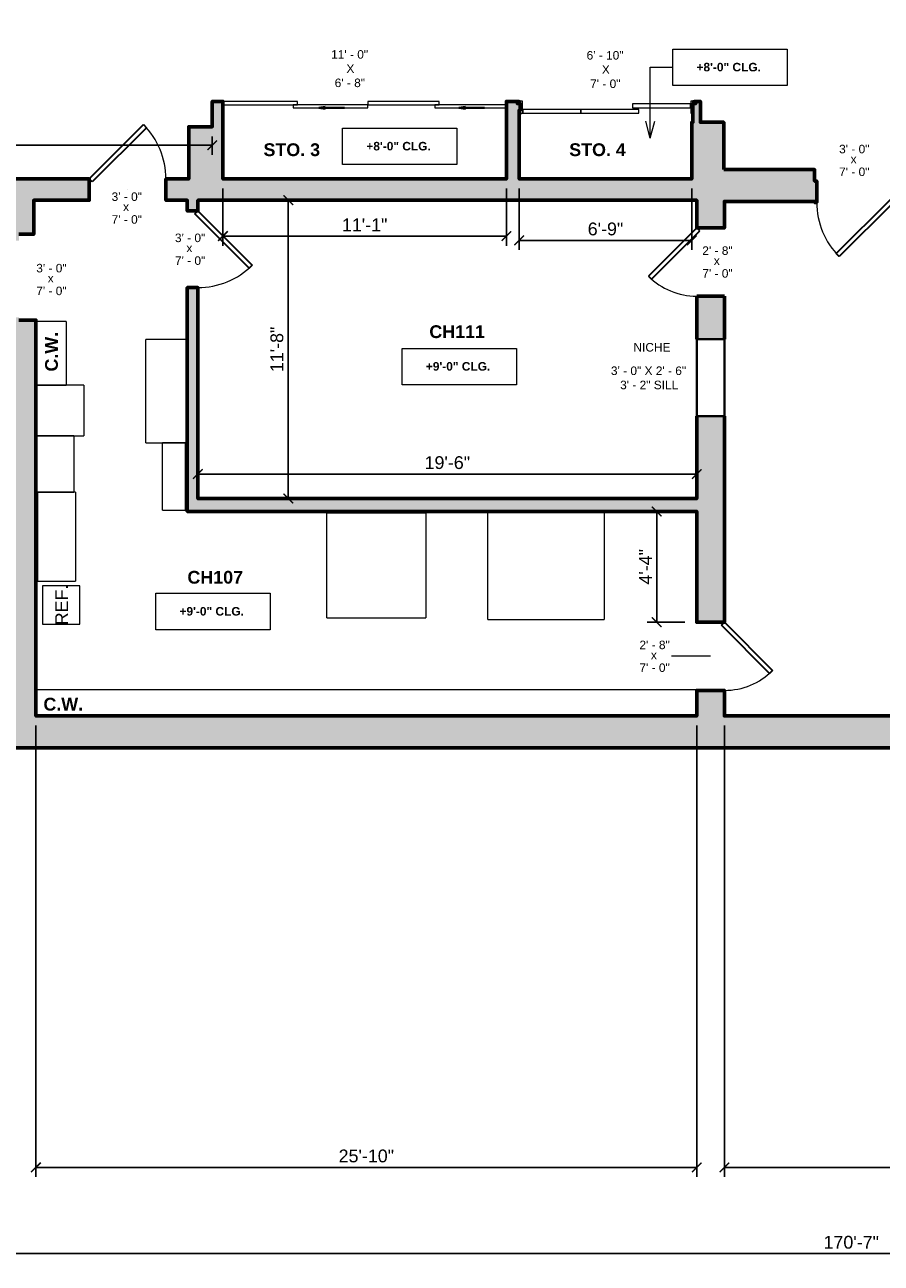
# Model space of a CAD drawing. Header units: inches. Extents: x -2078 to 109126, y -964 to 6385.
# Tile 103 of 137: x 18380 to 18782, y 3423 to 4004. Entities that reach past the tile are written whole.
import ezdxf

# ---------------------------------------------------------------- set-up
doc = ezdxf.new("R2010")
doc.units = ezdxf.units.IN
doc.header["$MEASUREMENT"] = 0
for name, color, linetype, lineweight in [('A-ANNO', 2, 'Continuous', 5), ('A-ANNO-DIMS', 1, 'Continuous', 9), ('A-CASE', 4, 'Continuous', 9), ('A-DETAIL-1', 4, 'Continuous', 40), ('A-DETAIL-3', 40, 'Continuous', 15), ('A-DOOR', 1, 'Continuous', 18), ('A-DOOR-FRAM', 1, 'Continuous', 30), ('A-EQPT', 150, 'Continuous', 9), ('A-WALL', 3, 'Continuous', 40)]:
    doc.layers.add(name, color=color, linetype=linetype, lineweight=lineweight)
doc.layers.add('A-HATCH', color=9, linetype='Continuous')
doc.styles.add('Arial', font='arial.ttf')
doc.styles.add('Arial_1', font='arial.ttf', dxfattribs={"height": 0.0625})
doc.styles.add('Arial_2', font='arial.ttf', dxfattribs={"height": 3})
doc.styles.add('Arial_B', font='arialbd.ttf', dxfattribs={"height": 4.5})
doc.styles.add('Arial_B_1', font='arialbd.ttf', dxfattribs={"height": 3})
doc.styles.add('Jay Cad', font='arial.ttf', dxfattribs={"height": 0.125})
doc.styles.add('JC', font='arial.ttf', dxfattribs={"height": 0.125})
doc.dimstyles.new('Jay Cad - DIMS', dxfattribs={"dimtxt": 0.125, "dimasz": 0.09375, "dimexe": 0.09375, "dimexo": 0.09375, "dimgap": 0.046875, "dimtad": 1, "dimdec": 1, "dimzin": 0, "dimdsep": 46, "dimlunit": 4, "dimtxsty": 'Jay Cad', "dimblk": 'ARCHTICK', "dimcen": 0.09, "dimclrd": 1, "dimclre": 1, "dimclrt": 256, "dimadec": 0, "dimazin": 0, "dimtfac": 1, "dimtdec": 1, "dimtofl": 0, "dimtmove": 1, "dimatfit": 3, "dimfxl": 1, "dimtolj": 1, "dimtzin": 0, "dimarcsym": 0})
doc.dimstyles.new('JC-DIMS', dxfattribs={"dimtxt": 0.125, "dimasz": 0.09375, "dimexe": 0.09375, "dimexo": 0.09375, "dimgap": 0.046875, "dimtad": 1, "dimdec": 1, "dimzin": 0, "dimdsep": 46, "dimlunit": 4, "dimtxsty": 'JC', "dimblk": 'ARCHTICK', "dimcen": 0.09, "dimclrd": 1, "dimclre": 1, "dimclrt": 256, "dimadec": 0, "dimazin": 0, "dimtfac": 1, "dimtdec": 1, "dimtofl": 0, "dimtmove": 1, "dimatfit": 3, "dimfxl": 1, "dimtolj": 1, "dimtzin": 0, "dimarcsym": 0})

# ---------------------------------------------------------------- blocks, each defined once
blk = doc.blocks.new('JC_DOOR_SINGLE PANEL - SINGLE DOOR-1525205-1st Floor Plan')
at = {"layer": 'A-DOOR', "lineweight": 30}
for p, q in [((-8.87, -29.04), (16.59, -3.59)), ((18, -5), (-7.46, -30.46)), ((16.59, -3.59), (18, -5)), ((-7.46, -30.46), (-8.87, -29.04))]:
    blk.add_line(p, q, dxfattribs=at)
at = {"layer": 'A-DOOR', "lineweight": 9}
blk.add_arc((18, -5), 36, 180, 225, dxfattribs=at)
blk = doc.blocks.new('JC_DOOR_SINGLE PANEL - SINGLE DOOR-1551694-1st Floor Plan')
at = {"layer": 'A-DOOR', "lineweight": 30}
for p, q in [((-6.63, 29.13), (-8.04, 27.71)), ((16, 6.5), (-6.63, 29.13)), ((-8.04, 27.71), (14.59, 5.09)), ((14.59, 5.09), (16, 6.5))]:
    blk.add_line(p, q, dxfattribs=at)
at = {"layer": 'A-DOOR', "lineweight": 9}
blk.add_arc((16, 6.5), 32, 135, 180, dxfattribs=at)
blk = doc.blocks.new('JC_DOOR_SINGLE PANEL - SINGLE DOOR-1552178-1st Floor Plan')
at = {"layer": 'A-DOOR', "lineweight": 30}
for p, q in [((-8.04, -27.71), (14.59, -5.09)), ((14.59, -5.09), (16, -6.5)), ((16, -6.5), (-6.63, -29.13)), ((-6.63, -29.13), (-8.04, -27.71))]:
    blk.add_line(p, q, dxfattribs=at)
at = {"layer": 'A-DOOR', "lineweight": 9}
blk.add_arc((16, -6.5), 32, 180, 225, dxfattribs=at)
blk = doc.blocks.new('JC_DOOR_SINGLE PANEL - SINGLE DOOR-1525202-1st Floor Plan')
at = {"layer": 'A-DOOR', "lineweight": 30}
for p, q in [((-8.87, -26.54), (16.59, -1.09)), ((18, -2.5), (-7.46, -27.96)), ((16.59, -1.09), (18, -2.5)), ((-7.46, -27.96), (-8.87, -26.54))]:
    blk.add_line(p, q, dxfattribs=at)
at = {"layer": 'A-DOOR', "lineweight": 9}
blk.add_arc((18, -2.5), 36, 180, 225, dxfattribs=at)
blk = doc.blocks.new('JC_SLIDING DOOR_GLASS - SLIDING DOOR - GLASS-1627383-1st Floor Plan')
at = {"layer": 'A-DETAIL-1', "lineweight": 18}
blk.add_hatch(color=256, dxfattribs=at).paths.add_polyline_path([(14.01, 3.47), (14.01, 4.53), (11, 4)])
at = {"layer": 'A-DETAIL-1'}
for p, q in [((14.01, 4.53), (11, 4)), ((23, 4), (11, 4)), ((11, 4), (14.01, 3.47)), ((14.01, 3.47), (14.01, 4.53))]:
    blk.add_line(p, q, dxfattribs=at)
at = {"layer": 'A-DOOR'}
for p, q in [((1, 7), (-34, 7)), ((-34, 7), (-34, 5.5)), ((1, 5.5), (1, 7)), ((-34, 5.5), (1, 5.5)), ((34, 5.5), (-1, 5.5)), ((-1, 5.5), (-1, 4)), ((-1, 4), (34, 4)), ((34, 4), (34, 5.5))]:
    blk.add_line(p, q, dxfattribs=at)
blk = doc.blocks.new('JC_SLIDING DOOR_GLASS - SLIDING DOOR - GLASS-1627372-1st Floor Plan')
at = {"layer": 'A-DETAIL-1', "lineweight": 18}
blk.add_hatch(color=256, dxfattribs=at).paths.add_polyline_path([(13.26, 3.47), (13.26, 4.53), (10.25, 4)])
at = {"layer": 'A-DETAIL-1'}
for p, q in [((13.26, 4.53), (10.25, 4)), ((22.25, 4), (10.25, 4)), ((10.25, 4), (13.26, 3.47)), ((13.26, 3.47), (13.26, 4.53))]:
    blk.add_line(p, q, dxfattribs=at)
at = {"layer": 'A-DOOR'}
for p, q in [((1, 7), (-32.5, 7)), ((-32.5, 7), (-32.5, 5.5)), ((1, 5.5), (1, 7)), ((-32.5, 5.5), (1, 5.5)), ((32.5, 5.5), (-1, 5.5)), ((-1, 5.5), (-1, 4)), ((-1, 4), (32.5, 4)), ((32.5, 4), (32.5, 5.5))]:
    blk.add_line(p, q, dxfattribs=at)
blk = doc.blocks.new('Door-Sliding-Marvin-3_Panel_Door-Ultimate - USD 9068-1626946-1st Floor Plan')
at = {"layer": 'A-DETAIL-3'}
for p, q in [((-39.5, 2.09), (-40.5, 2.09)), ((-40.5, 2.09), (-40.5, -3.56)), ((-39.5, -3.56), (-39.5, 2.09)), ((12.15, 0.84), (12.15, -0.91)), ((39.31, 0.84), (12.15, 0.84)), ((39.31, -0.91), (39.31, 0.84)), ((40.5, 2.09), (39.5, 2.09)), ((39.5, 2.09), (39.5, -3.56)), ((40.5, -3.56), (40.5, 2.09)), ((-40.5, -3.56), (-39.5, -3.56)), ((-39.31, -1.78), (-39.31, -3.53)), ((-12.15, -1.78), (-39.31, -1.78)), ((-39.31, -3.53), (-12.15, -3.53)), ((-12.15, -3.53), (-12.15, -1.78)), ((15.14, -1.78), (-12.03, -1.78)), ((-12.03, -1.78), (-12.03, -3.53)), ((-12.03, -3.53), (15.14, -3.53)), ((12.15, -0.91), (39.31, -0.91)), ((15.14, -3.53), (15.14, -1.78)), ((39.5, -3.56), (40.5, -3.56))]:
    blk.add_line(p, q, dxfattribs=at)
at = {"layer": 'A-DOOR'}
for p, q in [((-41.22, 2.25), (-41.81, 2.25)), ((-41.81, 2.25), (-41.81, 1)), ((-41.81, 1), (-40.5, 1)), ((-40.88, 2.09), (-41.22, 2.25)), ((-40.5, 2.09), (-40.88, 2.09)), ((40.88, 2.09), (40.5, 2.09)), ((40.5, 1), (41.81, 1)), ((41.22, 2.25), (40.88, 2.09)), ((41.81, 2.25), (41.22, 2.25)), ((41.81, 1), (41.81, 2.25)), ((-40.5, -3.56), (-40.5, -3.59)), ((-40.5, -3.59), (-39.81, -3.59)), ((-39.81, -3.59), (-39.81, -3.56)), ((39.81, -3.56), (39.81, -3.59)), ((39.81, -3.59), (40.5, -3.59)), ((40.5, -3.59), (40.5, -3.56))]:
    blk.add_line(p, q, dxfattribs=at)
at = {"layer": 'A-DOOR-FRAM'}
for p, q in [((-41.81, 2.25), (-41.81, 1)), ((-41.22, 2.25), (-41.81, 2.25)), ((-40.88, 2.09), (-41.22, 2.25)), ((-40.5, 2.09), (-40.88, 2.09)), ((40.88, 2.09), (40.5, 2.09)), ((41.22, 2.25), (40.88, 2.09)), ((41.81, 2.25), (41.22, 2.25)), ((41.81, 1), (41.81, 2.25)), ((-40.5, -3.59), (-40.5, -3.56)), ((-39.81, -3.56), (-39.81, -3.59)), ((39.81, -3.56), (39.81, -3.59)), ((40.5, -3.59), (40.5, -3.56))]:
    blk.add_line(p, q, dxfattribs=at)
blk = doc.blocks.new('Casework 45 - Casework 1-1725850-1st Floor Plan')
at = {"layer": 'A-CASE'}
for q in [(-947.52, -395.89), (-637.52, -396.21)]:
    blk.add_line((-637.52, -395.89), q, dxfattribs=at)
blk = doc.blocks.new('Casework 47 - Casework 1-1728924-1st Floor Plan')
at = {"layer": 'A-CASE'}
for p, q in [((-922.92, -398.61), (-937.15, -398.61)), ((-922.92, -398.61), (-922.92, -428.44)), ((-937.15, -428.44), (-922.92, -428.44))]:
    blk.add_line(p, q, dxfattribs=at)
blk = doc.blocks.new('Casework 48 - Casework 1-1728983-1st Floor Plan')
at = {"layer": 'A-CASE'}
for p, q in [((-922.92, -391.44), (-945.45, -391.44)), ((-922.92, -391.44), (-922.92, -415.24)), ((-945.45, -415.24), (-922.92, -415.24))]:
    blk.add_line(p, q, dxfattribs=at)
blk = doc.blocks.new('Casework 49 - Casework 1-1729036-1st Floor Plan')
at = {"layer": 'A-CASE'}
for p, q in [((-927.01, -387.6), (-944.84, -387.6)), ((-927.01, -387.6), (-927.01, -414.07)), ((-944.84, -414.07), (-927.01, -414.07))]:
    blk.add_line(p, q, dxfattribs=at)
blk = doc.blocks.new('JC_REF - REF-1729275-1st Floor Plan')
at = {"layer": 'A-EQPT'}
for p, q in [((8.97, 8.24), (-8.97, 8.24)), ((-8.97, 8.24), (-8.97, -9.4)), ((8.97, -9.4), (8.97, 8.24)), ((-8.97, -9.4), (8.97, -9.4))]:
    blk.add_line(p, q, dxfattribs=at)
blk = doc.blocks.new('Casework 46 - Casework 1-1729372-1st Floor Plan')
at = {"layer": 'A-CASE'}
for p, q in [((-944.06, -428.1), (-944.06, -386.39)), ((-926.43, -386.39), (-944.06, -386.39)), ((-926.43, -386.39), (-926.43, -428.1)), ((-944.06, -428.1), (-926.43, -428.1))]:
    blk.add_line(p, q, dxfattribs=at)
blk = doc.blocks.new('Casework 50 - Casework 1-1729440-1st Floor Plan')
at = {"layer": 'A-CASE'}
for p, q in [((-934.47, -437.03), (-934.47, -388.5)), ((-915.01, -388.5), (-934.47, -388.5)), ((-934.47, -437.03), (-915.01, -437.03))]:
    blk.add_line(p, q, dxfattribs=at)
blk = doc.blocks.new('Casework 51 - Casework 1-1729495-1st Floor Plan')
at = {"layer": 'A-CASE'}
for p, q in [((-925.62, -418.44), (-925.62, -386.91)), ((-915.01, -386.91), (-925.62, -386.91)), ((-915.01, -386.91), (-915.01, -418.44)), ((-925.62, -418.44), (-915.01, -418.44))]:
    blk.add_line(p, q, dxfattribs=at)
blk = doc.blocks.new('Casework 52 - Casework 1-1729552-1st Floor Plan')
at = {"layer": 'A-CASE'}
for p, q in [((-926.97, -435.94), (-926.97, -386.91)), ((-880.67, -386.91), (-926.97, -386.91)), ((-880.67, -386.91), (-880.67, -435.94)), ((-926.97, -435.94), (-880.67, -435.94))]:
    blk.add_line(p, q, dxfattribs=at)
blk = doc.blocks.new('Casework 53 - Casework 1-1729614-1st Floor Plan')
at = {"layer": 'A-CASE'}
for p, q in [((-935.37, -435.94), (-935.37, -385.22)), ((-880.67, -385.22), (-880.67, -435.94)), ((-935.37, -435.94), (-880.67, -435.94))]:
    blk.add_line(p, q, dxfattribs=at)
blk = doc.blocks.new('_ArchTick')
at = {"color": 0, "linetype": 'ByBlock', "const_width": 0.15}
blk.add_lwpolyline([(-0.5, -0.5), (0.5, 0.5)], dxfattribs=at)
blk = doc.blocks.new('*D1127')
at = {"layer": 'A-ANNO', "color": 1, "lineweight": -2, "transparency": 16777216}
for p, q in [((18385.7, 3675.38), (18385.7, 3463.58)), ((18695.7, 3675.38), (18695.7, 3463.58)), ((18385.7, 3468.08), (18695.7, 3468.08))]:
    blk.add_line(p, q, dxfattribs=at)
at = {"layer": 'Defpoints', "color": 0, "transparency": 16777216}
for p in [(18385.7, 3679.88), (18695.7, 3679.88), (18695.7, 3468.08)]:
    blk.add_point(p, dxfattribs=at)
at = {"layer": 'A-ANNO', "color": 1, "lineweight": -2, "transparency": 16777216, "xscale": 4.5, "yscale": 4.5, "zscale": 4.5, "rotation": 180}
blk.add_blockref('_ArchTick', (18385.7, 3468.08), dxfattribs=at)
at = {"layer": 'A-ANNO', "color": 1, "lineweight": -2, "transparency": 16777216, "xscale": 4.5, "yscale": 4.5, "zscale": 4.5}
blk.add_blockref('_ArchTick', (18695.7, 3468.08), dxfattribs=at)
at = {"layer": 'A-ANNO', "transparency": 16777216, "insert": (18540.7, 3473.4), "char_height": 6, "attachment_point": 5, "style": 'Jay Cad'}
blk.add_mtext('\\A1;25\'-10"', dxfattribs=at)
blk = doc.blocks.new('*D1129')
at = {"layer": 'A-ANNO', "color": 1, "lineweight": -2, "transparency": 16777216}
for p, q in [((18708.7, 3675.38), (18708.7, 3463.58)), ((19046.7, 3675.38), (19046.7, 3463.58)), ((18708.7, 3468.08), (19046.7, 3468.08))]:
    blk.add_line(p, q, dxfattribs=at)
at = {"layer": 'Defpoints', "color": 0, "transparency": 16777216}
for p in [(18708.7, 3679.88), (19046.7, 3679.88), (19046.7, 3468.08)]:
    blk.add_point(p, dxfattribs=at)
at = {"layer": 'A-ANNO', "color": 1, "lineweight": -2, "transparency": 16777216, "xscale": 4.5, "yscale": 4.5, "zscale": 4.5, "rotation": 180}
blk.add_blockref('_ArchTick', (18708.7, 3468.08), dxfattribs=at)
at = {"layer": 'A-ANNO', "color": 1, "lineweight": -2, "transparency": 16777216, "xscale": 4.5, "yscale": 4.5, "zscale": 4.5}
blk.add_blockref('_ArchTick', (19046.7, 3468.08), dxfattribs=at)
at = {"layer": 'A-ANNO', "transparency": 16777216, "insert": (18877.7, 3473.4), "char_height": 6, "attachment_point": 5, "style": 'Jay Cad'}
blk.add_mtext('\\A1;28\'-2"', dxfattribs=at)
blk = doc.blocks.new('*D1121')
at = {"layer": 'A-ANNO-DIMS', "color": 1, "lineweight": -2, "transparency": 16777216}
for p, q in [((18461.7, 3794.57), (18461.7, 3788.91)), ((18461.7, 3793.41), (18695.7, 3793.41)), ((18695.7, 3794.57), (18695.7, 3788.91))]:
    blk.add_line(p, q, dxfattribs=at)
at = {"layer": 'Defpoints', "color": 0, "transparency": 16777216}
for p in [(18461.7, 3799.07), (18695.7, 3799.07), (18695.7, 3793.41)]:
    blk.add_point(p, dxfattribs=at)
at = {"layer": 'A-ANNO-DIMS', "color": 1, "lineweight": -2, "transparency": 16777216, "xscale": 4.5, "yscale": 4.5, "zscale": 4.5, "rotation": 180}
blk.add_blockref('_ArchTick', (18461.7, 3793.41), dxfattribs=at)
at = {"layer": 'A-ANNO-DIMS', "color": 1, "lineweight": -2, "transparency": 16777216, "xscale": 4.5, "yscale": 4.5, "zscale": 4.5}
blk.add_blockref('_ArchTick', (18695.7, 3793.41), dxfattribs=at)
at = {"layer": 'A-ANNO-DIMS', "transparency": 16777216, "insert": (18578.7, 3798.72), "char_height": 6, "width": 0.4874, "attachment_point": 5, "style": 'JC'}
blk.add_mtext('\\A1;19\'-6"', dxfattribs=at)
blk = doc.blocks.new('*D1163')
at = {"layer": 'A-ANNO-DIMS', "color": 1, "lineweight": -2, "transparency": 16777216}
for p, q in [((18502.93, 3921.88), (18508.59, 3921.88)), ((18504.09, 3781.88), (18504.09, 3921.88)), ((18502.93, 3781.88), (18508.59, 3781.88))]:
    blk.add_line(p, q, dxfattribs=at)
at = {"layer": 'Defpoints', "color": 0, "transparency": 16777216}
for p in [(18498.43, 3921.88), (18504.09, 3921.88), (18498.43, 3781.88)]:
    blk.add_point(p, dxfattribs=at)
at = {"layer": 'A-ANNO-DIMS', "color": 1, "lineweight": -2, "transparency": 16777216, "xscale": 4.5, "yscale": 4.5, "zscale": 4.5}
for p, rotation in [((18504.09, 3921.88), 90), ((18504.09, 3781.88), 270)]:
    blk.add_blockref('_ArchTick', p, dxfattribs=dict(at, rotation=rotation))
at = {"layer": 'A-ANNO-DIMS', "transparency": 16777216, "insert": (18498.77, 3851.88), "char_height": 6, "width": 0.4874, "attachment_point": 5, "rotation": 90, "style": 'JC'}
blk.add_mtext('\\A1;11\'-8"', dxfattribs=at)
blk = doc.blocks.new('*D1173')
at = {"layer": 'A-ANNO', "color": 1, "lineweight": -2, "transparency": 16777216}
for p, q in [((19791.7, 3824), (19791.7, 3423.1)), ((17744.7, 3807.38), (17744.7, 3423.1)), ((17744.7, 3427.6), (19791.7, 3427.6))]:
    blk.add_line(p, q, dxfattribs=at)
at = {"layer": 'Defpoints', "color": 0, "transparency": 16777216}
for p in [(19791.7, 3828.5), (17744.7, 3811.88), (19791.7, 3427.6)]:
    blk.add_point(p, dxfattribs=at)
at = {"layer": 'A-ANNO', "color": 1, "lineweight": -2, "transparency": 16777216, "xscale": 4.5, "yscale": 4.5, "zscale": 4.5, "rotation": 180}
blk.add_blockref('_ArchTick', (17744.7, 3427.6), dxfattribs=at)
at = {"layer": 'A-ANNO', "color": 1, "lineweight": -2, "transparency": 16777216, "xscale": 4.5, "yscale": 4.5, "zscale": 4.5}
blk.add_blockref('_ArchTick', (19791.7, 3427.6), dxfattribs=at)
at = {"layer": 'A-ANNO', "transparency": 16777216, "insert": (18768.2, 3432.91), "char_height": 6, "attachment_point": 5, "style": 'Jay Cad'}
blk.add_mtext('\\A1;170\'-7"', dxfattribs=at)
blk = doc.blocks.new('*D1193')
at = {"layer": 'A-ANNO-DIMS', "color": 1, "lineweight": -2, "transparency": 16777216}
for p, q in [((18468.41, 3951.84), (18468.41, 3943.16)), ((18229.41, 3948.82), (18229.41, 3943.16)), ((18229.41, 3947.66), (18468.41, 3947.66))]:
    blk.add_line(p, q, dxfattribs=at)
at = {"layer": 'Defpoints', "color": 0, "transparency": 16777216}
for p in [(18229.41, 3953.32), (18468.41, 3956.34), (18468.41, 3947.66)]:
    blk.add_point(p, dxfattribs=at)
at = {"layer": 'A-ANNO-DIMS', "color": 1, "lineweight": -2, "transparency": 16777216, "xscale": 4.5, "yscale": 4.5, "zscale": 4.5, "rotation": 180}
blk.add_blockref('_ArchTick', (18229.41, 3947.66), dxfattribs=at)
at = {"layer": 'A-ANNO-DIMS', "color": 1, "lineweight": -2, "transparency": 16777216, "xscale": 4.5, "yscale": 4.5, "zscale": 4.5}
blk.add_blockref('_ArchTick', (18468.41, 3947.66), dxfattribs=at)
at = {"layer": 'A-ANNO-DIMS', "transparency": 16777216, "insert": (18348.91, 3952.98), "char_height": 6, "width": 0.5739, "attachment_point": 5, "style": 'JC'}
blk.add_mtext('\\A1;19\'-11"', dxfattribs=at)
blk = doc.blocks.new('*D1195')
at = {"layer": 'A-ANNO-DIMS', "color": 1, "lineweight": -2, "transparency": 16777216}
for p, q in [((18473.41, 3927.38), (18473.41, 3900.54)), ((18606.41, 3927.38), (18606.41, 3900.54)), ((18473.41, 3905.04), (18606.41, 3905.04))]:
    blk.add_line(p, q, dxfattribs=at)
at = {"layer": 'Defpoints', "color": 0, "transparency": 16777216}
for p in [(18473.41, 3931.88), (18606.41, 3931.88), (18606.41, 3905.04)]:
    blk.add_point(p, dxfattribs=at)
at = {"layer": 'A-ANNO-DIMS', "color": 1, "lineweight": -2, "transparency": 16777216, "xscale": 4.5, "yscale": 4.5, "zscale": 4.5, "rotation": 180}
blk.add_blockref('_ArchTick', (18473.41, 3905.04), dxfattribs=at)
at = {"layer": 'A-ANNO-DIMS', "color": 1, "lineweight": -2, "transparency": 16777216, "xscale": 4.5, "yscale": 4.5, "zscale": 4.5}
blk.add_blockref('_ArchTick', (18606.41, 3905.04), dxfattribs=at)
at = {"layer": 'A-ANNO-DIMS', "transparency": 16777216, "insert": (18539.91, 3910.31), "char_height": 6, "width": 0.4874, "attachment_point": 5, "style": 'JC'}
blk.add_mtext('\\A1;11\'-1"', dxfattribs=at)
blk = doc.blocks.new('*D1197')
at = {"layer": 'A-ANNO-DIMS', "color": 1, "lineweight": -2, "transparency": 16777216}
for p, q in [((18612.41, 3927.38), (18612.41, 3898.54)), ((18693.41, 3927.38), (18693.41, 3898.54)), ((18612.41, 3903.04), (18693.41, 3903.04))]:
    blk.add_line(p, q, dxfattribs=at)
at = {"layer": 'Defpoints', "color": 0, "transparency": 16777216}
for p in [(18612.41, 3931.88), (18693.41, 3931.88), (18693.41, 3903.04)]:
    blk.add_point(p, dxfattribs=at)
at = {"layer": 'A-ANNO-DIMS', "color": 1, "lineweight": -2, "transparency": 16777216, "xscale": 4.5, "yscale": 4.5, "zscale": 4.5, "rotation": 180}
blk.add_blockref('_ArchTick', (18612.41, 3903.04), dxfattribs=at)
at = {"layer": 'A-ANNO-DIMS', "color": 1, "lineweight": -2, "transparency": 16777216, "xscale": 4.5, "yscale": 4.5, "zscale": 4.5}
blk.add_blockref('_ArchTick', (18693.41, 3903.04), dxfattribs=at)
at = {"layer": 'A-ANNO-DIMS', "transparency": 16777216, "insert": (18652.91, 3908.36), "char_height": 6, "width": 0.4008, "attachment_point": 5, "style": 'JC'}
blk.add_mtext('\\A1;6\'-9"', dxfattribs=at)
blk = doc.blocks.new('JC- existing door Tag_quad - JC- existing door Tag_quad-839775-1st Floor Plan')
at = {"layer": 'A-ANNO', "insert": (-0.0234, 0.0378), "char_height": 0.0625, "width": 0.0505, "attachment_point": 1, "style": 'Arial_1', "bg_fill": 3, "box_fill_scale": 1.25, "bg_fill_color": 256, "bg_fill_true_color": 13158600, "bg_fill_transparency": 0}
blk.add_mtext('x', dxfattribs=at)
blk = doc.blocks.new('*D1223')
at = {"layer": 'A-ANNO-DIMS', "color": 1, "lineweight": -2, "transparency": 16777216}
for p, q in [((18675.78, 3775.88), (18681.43, 3775.88)), ((18676.93, 3723.88), (18676.93, 3775.88)), ((18690.2, 3723.88), (18672.43, 3723.88))]:
    blk.add_line(p, q, dxfattribs=at)
at = {"layer": 'Defpoints', "color": 0, "transparency": 16777216}
for p in [(18671.28, 3775.88), (18676.93, 3775.88), (18694.7, 3723.88)]:
    blk.add_point(p, dxfattribs=at)
at = {"layer": 'A-ANNO-DIMS', "color": 1, "lineweight": -2, "transparency": 16777216, "xscale": 4.5, "yscale": 4.5, "zscale": 4.5}
for p, rotation in [((18676.93, 3775.88), 90), ((18676.93, 3723.88), 270)]:
    blk.add_blockref('_ArchTick', p, dxfattribs=dict(at, rotation=rotation))
at = {"layer": 'A-ANNO-DIMS', "transparency": 16777216, "insert": (18671.68, 3749.88), "char_height": 6, "width": 0.4008, "attachment_point": 5, "rotation": 90, "style": 'JC'}
blk.add_mtext('\\A1;4\'-4"', dxfattribs=at)

msp = doc.modelspace()

# ---------------------------------------------------------------- hatches: boundary and pattern name
at = {"layer": 'A-HATCH'}
h = msp.add_hatch(color=256, dxfattribs=at)
h.dxf.hatch_style = 1
h.paths.add_polyline_path([(18708.703, 3876.88), (18695.703, 3876.88), (18695.703, 3856.63), (18708.703, 3856.63)])

# ---------------------------------------------------------------- linework, layer by layer
at = {"layer": 'A-ANNO'}
for p, q in [((18673.921, 3984.345), (18684.486, 3984.345)), ((18673.921, 3951.026), (18673.921, 3984.345)), ((18673.921, 3951.026), (18671.778, 3959.026)), ((18673.921, 3951.026), (18676.065, 3959.026)), ((18428.703, 3926.88), (18428.69, 3926.88)), ((18702.203, 3707.88), (18683.824, 3707.88))]:
    msp.add_line(p, q, dxfattribs=at)
at = {"layer": 'A-ANNO', "flags": 128}
for points in [[(18684.486, 3992.798), (18738.087, 3992.798), (18738.087, 3975.73), (18684.486, 3975.73)], [(18529.597, 3955.708), (18583.197, 3955.708), (18583.197, 3938.639), (18529.597, 3938.639)], [(18557.507, 3852.385), (18611.107, 3852.385), (18611.107, 3835.317), (18557.507, 3835.317)], [(18441.927, 3737.444), (18495.528, 3737.444), (18495.528, 3720.375), (18441.927, 3720.375)]]:
    msp.add_lwpolyline(points, close=True, dxfattribs=at)
at = {"layer": 'A-WALL', "lineweight": 60}
for p, q in [((18695.703, 3876.88), (18695.703, 3856.63)), ((18708.703, 3876.88), (18695.703, 3876.88)), ((18708.703, 3856.63), (18708.703, 3876.88))]:
    msp.add_line(p, q, dxfattribs=at)
msp.add_lwpolyline([(18708.414, 3936.286), (18708.414, 3958.467), (18697.414, 3958.467), (18697.414, 3968.217), (18695.226, 3968.217), (18695.226, 3967.217), (18693.914, 3967.217), (18693.914, 3958.467), (18693.414, 3958.467), (18693.414, 3931.88), (18612.414, 3931.88), (18612.414, 3964.217), (18612.914, 3964.217), (18612.914, 3967.217), (18611.601, 3967.217), (18611.601, 3968.217), (18606.414, 3968.217), (18606.414, 3931.88), (18473.414, 3931.88), (18473.414, 3968.217), (18468.414, 3968.217), (18468.414, 3956.344), (18457.414, 3956.344), (18457.414, 3931.88), (18446.703, 3931.88), (18446.703, 3921.88), (18456.703, 3921.88), (18456.703, 3916.88), (18461.703, 3916.88), (18461.703, 3921.88), (18695.703, 3921.88), (18695.703, 3908.88), (18708.703, 3908.88), (18708.703, 3921.286), (18751.023, 3921.286), (18751.023, 3920.88), (18752.023, 3920.88), (18752.023, 3930.88), (18751.023, 3930.88), (18751.023, 3936.286)], close=True, dxfattribs=at)
for points in [[(18377.703, 3905.88), (18384.703, 3905.88), (18384.703, 3921.88), (18410.703, 3921.88), (18410.703, 3931.88), (18229.414, 3931.88)], [(18695.703, 3820.63), (18695.703, 3781.88), (18461.703, 3781.88), (18461.703, 3880.88), (18456.703, 3880.88), (18456.703, 3775.88), (18695.703, 3775.88), (18695.703, 3723.88), (18708.703, 3723.88), (18708.703, 3820.63)]]:
    msp.add_lwpolyline(points, dxfattribs=at)
at = {"layer": 'A-WALL'}
msp.add_lwpolyline([(18708.703, 3856.63), (18708.703, 3820.63), (18695.703, 3820.63), (18695.703, 3856.63)], close=True, dxfattribs=at)

# ---------------------------------------------------------------- block references
at = {"layer": 'A-ANNO', "xscale": 64, "yscale": 64, "zscale": 64}
for p in [(18769.4, 3940.764), (18428.08, 3918.41), (18705.215, 3893.089), (18392.731, 3884.88)]:
    msp.add_blockref('JC- existing door Tag_quad - JC- existing door Tag_quad-839775-1st Floor Plan', p, dxfattribs=at)
at = {"layer": 'A-CASE'}
for name, p in [('Casework 47 - Casework 1-1728924-1st Floor Plan', (19322.856, 4263.562)), ('Casework 50 - Casework 1-1729440-1st Floor Plan', (19371.713, 4245.062)), ('Casework 48 - Casework 1-1728983-1st Floor Plan', (19331.157, 4226.563)), ('Casework 49 - Casework 1-1729036-1st Floor Plan', (19330.538, 4198.927)), ('Casework 51 - Casework 1-1729495-1st Floor Plan', (19370.682, 4194.947)), ('Casework 46 - Casework 1-1729372-1st Floor Plan', (19330.618, 4171.248)), ('Casework 52 - Casework 1-1729552-1st Floor Plan', (19449.217, 4161.93)), ('Casework 53 - Casework 1-1729614-1st Floor Plan', (19533.01, 4161.101)), ('Casework 45 - Casework 1-1725850-1st Floor Plan', (19333.226, 4088.095))]:
    msp.add_blockref(name, p, dxfattribs=at)
at = {"layer": 'A-DETAIL-3'}
msp.add_blockref('Door-Sliding-Marvin-3_Panel_Door-Ultimate - USD 9068-1626946-1st Floor Plan', (18653.414, 3966.217), dxfattribs=at)
at = {"layer": 'A-DOOR'}
for name, p in [('JC_SLIDING DOOR_GLASS - SLIDING DOOR - GLASS-1627383-1st Floor Plan', (18507.414, 3961.217)), ('JC_SLIDING DOOR_GLASS - SLIDING DOOR - GLASS-1627372-1st Floor Plan', (18573.914, 3961.217)), ('JC_DOOR_SINGLE PANEL - SINGLE DOOR-1525205-1st Floor Plan', (18770.023, 3925.88))]:
    msp.add_blockref(name, p, dxfattribs=at)
for name, p, rotation in [('JC_DOOR_SINGLE PANEL - SINGLE DOOR-1525205-1st Floor Plan', (18428.703, 3926.88), 180), ('JC_DOOR_SINGLE PANEL - SINGLE DOOR-1525202-1st Floor Plan', (18459.203, 3898.88), 89.99999999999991), ('JC_DOOR_SINGLE PANEL - SINGLE DOOR-1551694-1st Floor Plan', (18702.203, 3892.88), 89.99999999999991), ('JC_DOOR_SINGLE PANEL - SINGLE DOOR-1552178-1st Floor Plan', (18702.203, 3707.88), 89.99999999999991)]:
    msp.add_blockref(name, p, dxfattribs=dict(at, rotation=rotation))
at = {"layer": 'A-EQPT', "rotation": 89.99999999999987}
msp.add_blockref('JC_REF - REF-1729275-1st Floor Plan', (18396.943, 3731.959), dxfattribs=at)

# ---------------------------------------------------------------- texts
at = {"layer": 'A-ANNO', "attachment_point": 1}
for s, insert, char_height, width, style in [('11\' - 0" ', (18524.194, 3992.293), 4, 23.028, 'Arial_2'), ('6\' - 10" ', (18644.038, 3991.877), 4, 23.028, 'Arial_2'), ('+8\'-0" CLG.', (18695.606, 3986.345), 4, 37.976, 'Arial_B_1'), ('X', (18531.361, 3985.626), 4, 4.646, 'Arial_2'), ('X', (18651.205, 3985.21), 4, 4.646, 'Arial_2'), ('6\' - 8"', (18525.861, 3978.96), 4, 17.978, 'Arial_2'), ('7\' - 0"', (18645.705, 3978.544), 4, 17.978, 'Arial_2'), ('STO. 3', (18492.461, 3948.584), 6, 32.724, 'Arial_B'), ('+8\'-0" CLG.', (18540.717, 3949.254), 4, 37.976, 'Arial_B_1'), ('STO. 4', (18635.896, 3948.584), 6, 32.724, 'Arial_B'), ('CH111', (18570.253, 3863.212), 6, 46.056, 'Arial_B'), ('NICHE', (18666.023, 3854.893), 4, 21.614, 'Arial_2'), ('+9\'-0" CLG.', (18568.627, 3845.932), 4, 37.976, 'Arial_B_1'), ('3\' - 0" X 2\' - 6"', (18655.448, 3843.873), 4, 44.642, 'Arial_2'), ('3\' - 2" SILL', (18659.781, 3837.207), 4, 34.138, 'Arial_2'), ('CH107', (18456.766, 3747.964), 6, 68.68, 'Arial_B'), ('+9\'-0" CLG.', (18453.047, 3730.99), 4, 37.976, 'Arial_B_1'), (' C.W.', (18386.877, 3688.414), 6, 25.452, 'Arial_B')]:
    msp.add_mtext(s, dxfattribs=dict(at, insert=insert, char_height=char_height, width=width, style=style))
at = {"layer": 'A-ANNO', "char_height": 6, "attachment_point": 1, "rotation": 90}
for s, insert, width, style in [(' C.W.', (18389.983, 3839.166), 25.452, 'Arial_B'), ('REF.', (18394.737, 3722.448), 23.432, 'Arial')]:
    msp.add_mtext(s, dxfattribs=dict(at, insert=insert, width=width, style=style))

# ---------------------------------------------------------------- dimensions: what is measured, and where the dimension line sits
at = {"layer": 'A-ANNO'}
for base, p1, p2, picture, middle in [((19791.703, 3427.601), (17744.703, 3811.88), (19791.703, 3828.501), '*D1173', (18768.203, 3432.915)), ((18695.703, 3468.084), (18385.703, 3679.88), (18695.703, 3679.88), '*D1127', (18540.703, 3473.398)), ((19046.703, 3468.084), (18708.703, 3679.88), (19046.703, 3679.88), '*D1129', (18877.703, 3473.398))]:
    dim = msp.add_linear_dim(base=base, p1=p1, p2=p2, dimstyle='Jay Cad - DIMS', dxfattribs=at)
    dim.commit()
    dim.dimension.update_dxf_attribs({"geometry": picture, "text_midpoint": middle})
at = {"layer": 'A-ANNO-DIMS'}
for base, p1, p2, picture, middle in [((18468.414, 3947.662), (18229.414, 3953.319), (18468.414, 3956.344), '*D1193', (18348.914, 3952.976)), ((18606.414, 3905.043), (18473.414, 3931.88), (18606.414, 3931.88), '*D1195', (18539.914, 3910.305)), ((18693.414, 3903.043), (18612.414, 3931.88), (18693.414, 3931.88), '*D1197', (18652.914, 3908.356)), ((18695.703, 3793.408), (18461.703, 3799.065), (18695.703, 3799.065), '*D1121', (18578.703, 3798.722))]:
    dim = msp.add_linear_dim(base=base, p1=p1, p2=p2, dimstyle='JC-DIMS', dxfattribs=at)
    dim.commit()
    dim.dimension.update_dxf_attribs({"geometry": picture, "text_midpoint": middle})
for base, p1, p2, picture, middle in [((18504.088, 3921.88), (18498.431, 3781.88), (18498.431, 3921.88), '*D1163', (18498.774, 3851.88)), ((18676.932, 3775.88), (18694.703, 3723.88), (18671.275, 3775.88), '*D1223', (18671.682, 3749.88))]:
    dim = msp.add_linear_dim(base=base, p1=p1, p2=p2, angle=90, dimstyle='JC-DIMS', dxfattribs=at)
    dim.commit()
    dim.dimension.update_dxf_attribs({"geometry": picture, "text_midpoint": middle})

# ---------------------------------------------------------------- next in the draw order: hatches: boundary and pattern name
at = {"layer": 'A-HATCH'}
h = msp.add_hatch(color=256, dxfattribs=at)
h.dxf.hatch_style = 1
h.paths.add_polyline_path([(18752.023, 3930.88), (18751.023, 3930.88), (18751.023, 3936.286), (18708.414, 3936.286), (18708.414, 3958.467), (18697.414, 3958.467), (18697.414, 3968.217), (18695.226, 3968.217), (18695.226, 3967.217), (18693.914, 3967.217), (18693.914, 3958.467), (18693.414, 3958.467), (18693.414, 3931.88), (18612.414, 3931.88), (18612.414, 3964.217), (18612.914, 3964.217), (18612.914, 3967.217), (18611.601, 3967.217), (18611.601, 3968.217), (18606.414, 3968.217), (18606.414, 3931.88), (18473.414, 3931.88), (18473.414, 3968.217), (18468.414, 3968.217), (18468.414, 3956.344), (18457.414, 3956.344), (18457.414, 3931.88), (18446.703, 3931.88), (18446.703, 3921.88), (18456.703, 3921.88), (18456.703, 3916.88), (18461.703, 3916.88), (18461.703, 3921.88), (18695.703, 3921.88), (18695.703, 3908.88), (18708.703, 3908.88), (18708.703, 3921.286), (18751.023, 3921.286), (18751.023, 3920.88), (18752.023, 3920.88)])
h.paths.add_polyline_path([(19001.363, 3930.88), (18948.951, 3930.88), (18948.951, 3956.224), (18946.951, 3956.224), (18946.951, 3930.88), (18813.951, 3930.88), (18813.951, 3956.224), (18811.951, 3956.224), (18811.951, 3930.88), (18788.023, 3930.88), (18788.023, 3920.88), (18798.023, 3920.88), (18798.023, 3919.88), (19001.363, 3919.88)])
h = msp.add_hatch(color=256, dxfattribs=at)
h.dxf.hatch_style = 1
h.paths.add_polyline_path([(18229.703, 3921.88), (18370.703, 3921.88), (18370.703, 3905.88), (18372.703, 3905.88), (18372.703, 3902.88), (18377.703, 3902.88), (18377.703, 3905.88), (18384.703, 3905.88), (18384.703, 3921.88), (18410.703, 3921.88), (18410.703, 3931.88), (18229.414, 3931.88), (18229.414, 3956.88), (18216.414, 3956.88), (18216.414, 3931.88), (18204.414, 3931.88), (18204.414, 3921.88), (18216.703, 3921.88), (18216.703, 3781.159), (18140.476, 3781.159), (18140.476, 3775.159), (18145.476, 3775.159), (18145.476, 3776.159), (18216.703, 3776.159), (18216.703, 3755.02), (18229.703, 3755.02)])
h.paths.add_polyline_path([(18168.414, 3931.88), (18073.414, 3931.88), (18073.414, 3955.331), (18060.414, 3955.331), (18060.414, 3931.88), (17934.414, 3931.88), (17934.414, 3921.88), (18168.414, 3921.88)])

# ---------------------------------------------------------------- next in the draw order: block references
at = {"layer": 'A-ANNO', "xscale": 64, "yscale": 64, "zscale": 64}
for p in [(18457.792, 3899.089), (18675.717, 3708.089)]:
    msp.add_blockref('JC- existing door Tag_quad - JC- existing door Tag_quad-839775-1st Floor Plan', p, dxfattribs=at)

# ---------------------------------------------------------------- next in the draw order: texts
at = {"layer": 'A-ANNO', "char_height": 4, "width": 17.978, "attachment_point": 1, "style": 'Arial_2'}
for s, insert in [('3\' - 0"', (18762.515, 3947.901)), ('7\' - 0"', (18762.515, 3937.219)), ('3\' - 0"', (18421.194, 3925.547)), ('7\' - 0"', (18421.194, 3914.865)), ('2\' - 8"', (18698.329, 3900.226)), ('3\' - 0"', (18385.845, 3892.017)), ('7\' - 0"', (18698.329, 3889.545)), ('7\' - 0"', (18385.845, 3881.336))]:
    msp.add_mtext(s, dxfattribs=dict(at, insert=insert))

# ---------------------------------------------------------------- next in the draw order: hatches: boundary and pattern name
at = {"layer": 'A-HATCH'}
h = msp.add_hatch(color=256, dxfattribs=at)
h.dxf.hatch_style = 1
h.paths.add_polyline_path([(19805.414, 4380.691), (19877.414, 4380.691), (19877.414, 4386.691), (19869.414, 4386.691), (19805.414, 4386.691), (19805.414, 4401.691), (19793.414, 4401.691), (19793.414, 4193.501), (19788.228, 4193.501), (19788.228, 4187.501), (19791.414, 4187.501), (19791.414, 3930.501), (19785.414, 3930.501), (19785.414, 3920.501), (19791.703, 3920.501), (19791.703, 3828.501), (19664.703, 3828.501), (19664.703, 3920.501), (19749.414, 3920.501), (19749.414, 3930.501), (19668.693, 3930.501), (19668.693, 3955.448), (19655.693, 3955.448), (19655.693, 3930.501), (19473.414, 3930.501), (19473.414, 3920.501), (19658.703, 3920.501), (19658.703, 3828.501), (19428.703, 3828.501), (19428.703, 3920.501), (19437.414, 3920.501), (19437.414, 3930.501), (19429.414, 3930.501), (19429.414, 3955.715), (19416.414, 3955.715), (19416.414, 3930.88), (19409.414, 3930.88), (19409.414, 3916.88), (19413.703, 3916.88), (19413.703, 3684.88), (19191.703, 3684.88), (19191.703, 3916.88), (19373.414, 3916.88), (19373.414, 3930.88), (19188.838, 3930.88), (19188.838, 3955.643), (19176.838, 3955.643), (19176.838, 3930.88), (19099.703, 3930.88), (19099.703, 3919.88), (19173.703, 3919.88), (19173.703, 3682.88), (19054.703, 3682.88), (19054.703, 3919.88), (19063.703, 3919.88), (19063.703, 3930.88), (19037.363, 3930.88), (19037.363, 3919.88), (19046.703, 3919.88), (19046.703, 3679.88), (18949.703, 3679.88), (18949.703, 3701.88), (18937.703, 3701.88), (18937.703, 3679.88), (18708.703, 3679.88), (18708.703, 3691.88), (18695.703, 3691.88), (18695.703, 3679.88), (18385.703, 3679.88), (18385.703, 3865.63), (18377.703, 3865.63), (18377.703, 3866.88), (18372.703, 3866.88), (18372.703, 3679.88), (18229.703, 3679.88), (18229.703, 3723.02), (18216.703, 3723.02), (18216.703, 3679.88), (18145.476, 3679.88), (18145.476, 3690.52), (18140.476, 3690.52), (18140.476, 3679.88), (18073.062, 3679.88), (18073.062, 3701.939), (18061.062, 3701.939), (18061.062, 3679.88), (17927.453, 3679.88), (17927.453, 3690.13), (17922.453, 3690.13), (17922.453, 3679.88), (17851.703, 3679.88), (17851.703, 3775.38), (17922.453, 3775.38), (17922.453, 3772.38), (17927.453, 3772.38), (17927.453, 3780.38), (17851.703, 3780.38), (17851.703, 3884.519), (17856.251, 3884.519), (17856.251, 3896.519), (17851.703, 3896.519), (17851.703, 3921.88), (17898.414, 3921.88), (17898.414, 3931.88), (17849.414, 3931.88), (17849.414, 3933.88), (17844.414, 3933.88), (17844.414, 3931.88), (17833.526, 3931.88), (17833.526, 3921.88), (17839.703, 3921.88), (17839.703, 3811.88), (17744.703, 3811.88), (17744.703, 3921.88), (17785.526, 3921.88), (17785.526, 3931.88), (17780.35, 3931.88), (17780.35, 3966.098), (17694.851, 3966.098), (17694.851, 3979.52), (17652.414, 4041.947), (17652.414, 4134.469), (17646.414, 4134.469), (17646.414, 4040.101), (17688.851, 3977.674), (17688.851, 3960.098), (17774.35, 3960.098), (17774.35, 3931.88), (17723.703, 3931.88), (17723.703, 3805.88), (17839.703, 3805.88), (17839.703, 3664.88), (19428.703, 3664.88), (19428.703, 3822.501), (19804.703, 3822.501), (19804.703, 3920.501), (19805.414, 3920.501)])
h = msp.add_hatch(color=256, dxfattribs=at)
h.dxf.hatch_style = 1
h.paths.add_polyline_path([(18708.703, 3820.63), (18695.703, 3820.63), (18695.703, 3781.88), (18461.703, 3781.88), (18461.703, 3880.88), (18456.703, 3880.88), (18456.703, 3775.88), (18695.703, 3775.88), (18695.703, 3723.88), (18708.703, 3723.88)])
h.paths.add_polyline_path([(19476.414, 4048.88), (19428.414, 4048.88), (19428.414, 4072.715), (19416.414, 4072.715), (19416.414, 4048.88), (19378.414, 4048.88), (19378.414, 4039.88), (19416.414, 4039.88), (19416.414, 4023.715), (19428.414, 4023.715), (19428.414, 4039.88), (19476.414, 4039.88)])
h.paths.add_polyline_path([(19536.414, 4048.88), (19496.414, 4048.88), (19496.414, 4039.88), (19536.414, 4039.88)])
h.paths.add_polyline_path([(19596.414, 4048.88), (19556.414, 4048.88), (19556.414, 4039.88), (19596.414, 4039.88)])

# ---------------------------------------------------------------- next in the draw order: linework, layer by layer
at = {"layer": 'A-WALL', "lineweight": 60}
for points in [[(17646.414, 4040.101), (17688.851, 3977.674), (17688.851, 3960.098), (17774.35, 3960.098), (17774.35, 3931.88), (17723.703, 3931.88), (17723.703, 3805.88), (17839.703, 3805.88), (17839.703, 3664.88), (19428.703, 3664.88)], [(18937.703, 3679.88), (18708.703, 3679.88), (18708.703, 3691.88), (18695.703, 3691.88), (18695.703, 3679.88), (18385.703, 3679.88), (18385.703, 3865.63), (18377.703, 3865.63)]]:
    msp.add_lwpolyline(points, dxfattribs=at)

# ---------------------------------------------------------------- next in the draw order: texts
at = {"layer": 'A-ANNO', "char_height": 4, "width": 17.978, "attachment_point": 1, "style": 'Arial_2'}
for s, insert in [('3\' - 0"', (18450.907, 3906.226)), ('7\' - 0"', (18450.907, 3895.545)), ('2\' - 8"', (18668.831, 3715.226)), ('7\' - 0"', (18668.831, 3704.545))]:
    msp.add_mtext(s, dxfattribs=dict(at, insert=insert))

doc.saveas('drawing.dxf')
